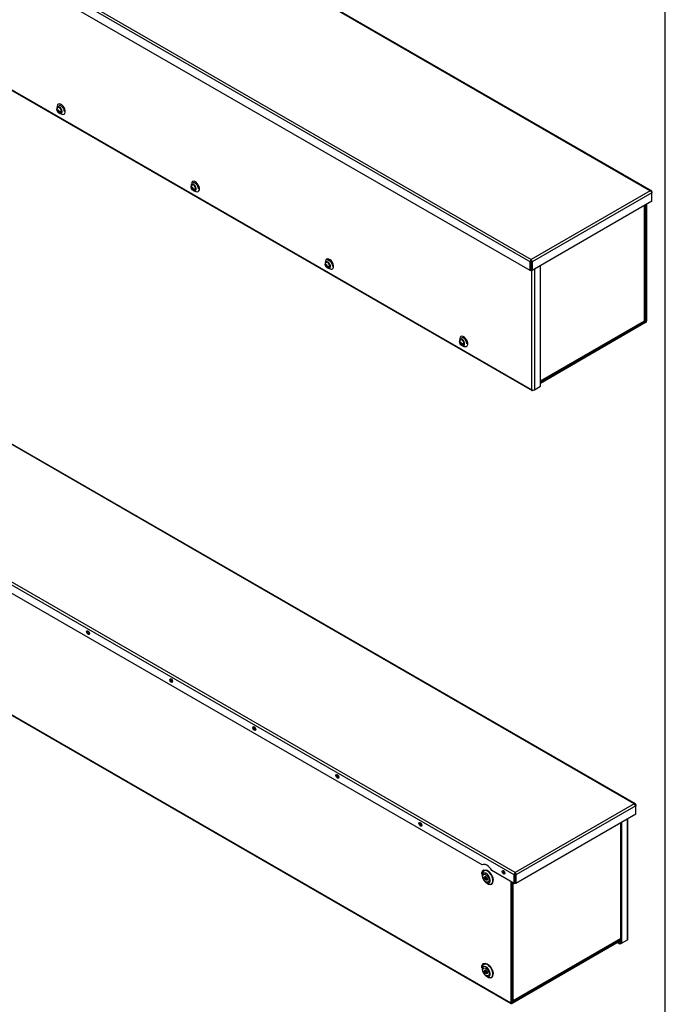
# Model space of a CAD drawing. Header units: inches. Extents: x 1 to 240, y -1 to 159.
# Tile 14 of 15: x 200 to 240, y 60 to 120. Entities that reach past the tile are written whole.
import ezdxf

# ---------------------------------------------------------------- set-up
doc = ezdxf.new("R2010")
doc.units = ezdxf.units.IN
doc.header["$MEASUREMENT"] = 0
for name, color, linetype in [('COM70472-29', 7, 'Continuous'), ('COM70473-29', 7, 'Continuous'), ('COM70474-4', 7, 'Continuous'), ('COM70985-10', 7, 'Continuous'), ('Default', 7, 'Continuous'), ('SCS19475', 7, 'Continuous')]:
    doc.layers.add(name, color=color, linetype=linetype)

# ---------------------------------------------------------------- blocks, each defined once
blk = doc.blocks.new('SE')
at = {"layer": 'COM70472-29', "color": 7, "linetype": 'Continuous'}
for p, q in [((238.388, 101.542), (238.388, 108.649)), ((238.439, 101.572), (238.439, 108.679)), ((238.362, 101.498), (231.931, 97.785)), ((238.362, 101.439), (231.931, 97.726)), ((238.285, 101.543), (238.362, 101.498)), ((238.388, 101.542), (238.32, 101.581))]:
    blk.add_line(p, q, dxfattribs=at)
for major_axis in [(-0.054, -0.0935), (-0.018, -0.0312)]:
    blk.add_ellipse((238.362, 101.527), major_axis=major_axis, ratio=0.57735, start_param=0.785398, end_param=2.356194, dxfattribs=at)
at = {"layer": 'COM70473-29', "color": 7, "linetype": 'Continuous'}
for p, q in [((149.31, 144.725), (231.401, 97.329)), ((149.332, 144.675), (231.423, 97.28)), ((202.406, 114.667), (202.392, 114.544)), ((202.569, 114.238), (202.683, 114.188)), ((210.604, 109.934), (210.59, 109.81)), ((210.767, 109.504), (210.881, 109.455)), ((218.802, 105.201), (218.788, 105.077)), ((218.965, 104.771), (219.079, 104.722)), ((231.931, 97.547), (231.931, 104.922)), ((231.413, 97.336), (231.413, 104.629)), ((231.566, 104.711), (231.566, 97.336)), ((227, 100.468), (226.986, 100.344)), ((227.163, 100.038), (227.277, 99.989)), ((231.566, 97.336), (231.931, 97.547)), ((231.401, 97.343), (231.401, 97.329)), ((231.413, 97.336), (231.401, 97.343)), ((231.566, 97.336), (231.477, 97.285))]:
    blk.add_line(p, q, dxfattribs=at)
for centre, major_axis, start_param, end_param in [((202.549, 114.43), (0.112, -0.194), 0, 3.926991), ((202.653, 114.49), (-0.175, 0.304), 0, 0.661978), ((202.653, 114.49), (-0.175, 0.304), 2.479614, 6.283185), ((202.549, 114.43), (0.112, -0.194), 5.369982, 6.283185), ((210.747, 109.697), (0.112, -0.194), 0, 3.926991), ((210.851, 109.757), (-0.175, 0.304), 0, 0.661978), ((210.851, 109.757), (-0.175, 0.304), 2.479614, 6.283185), ((210.747, 109.697), (0.112, -0.194), 5.369982, 6.283185), ((219.049, 105.024), (-0.175, 0.304), 2.479614, 6.283185), ((218.945, 104.964), (0.112, -0.194), 0, 3.926991), ((219.049, 105.024), (-0.175, 0.304), 0, 0.661978), ((218.945, 104.964), (0.112, -0.194), 5.369982, 6.283185), ((227.247, 100.29), (-0.175, 0.304), 0, 0.661978), ((227.247, 100.29), (-0.175, 0.304), 2.479614, 6.283185), ((227.143, 100.231), (0.112, -0.194), 0, 3.926991), ((227.143, 100.231), (0.112, -0.194), 5.369982, 6.283185), ((231.477, 97.374), (0.054, 0.0935), 2.356194, 3.926991), ((231.489, 97.381), (0.108, 0), 3.926991, 5.497787)]:
    blk.add_ellipse(centre, major_axis=major_axis, ratio=0.57735, start_param=start_param, end_param=end_param, dxfattribs=at)
for points in [[(202.514, 114.732), (202.523, 114.737), (202.544, 114.742), (202.606, 114.724), (202.674, 114.676), (202.74, 114.601), (202.793, 114.509), (202.824, 114.416), (202.827, 114.37), (202.829, 114.347)], [(210.712, 109.999), (210.721, 110.004), (210.742, 110.009), (210.804, 109.991), (210.872, 109.943), (210.938, 109.868), (210.991, 109.776), (211.022, 109.683), (211.025, 109.637), (211.027, 109.614)], [(218.91, 105.266), (218.919, 105.271), (218.94, 105.276), (219.002, 105.258), (219.07, 105.21), (219.136, 105.135), (219.189, 105.043), (219.22, 104.95), (219.223, 104.904), (219.225, 104.88)], [(227.108, 100.532), (227.117, 100.538), (227.138, 100.543), (227.2, 100.524), (227.268, 100.477), (227.334, 100.401), (227.387, 100.31), (227.418, 100.217), (227.421, 100.17), (227.423, 100.147)]]:
    blk.add_open_spline(points, degree=3, knots=[0.231647, 0.231647, 0.231647, 0.231647, 0.3608782, 0.4639816, 0.5732276, 0.6837238, 0.7977534, 0.9125739, 1, 1, 1, 1], dxfattribs=at)
at = {"layer": 'COM70474-4', "color": 7, "linetype": 'Continuous'}
for p, q in [((238.297, 101.563), (238.297, 108.597)), ((238.329, 101.607), (238.329, 108.615)), ((231.931, 97.873), (238.285, 101.542)), ((231.931, 97.837), (238.263, 101.492)), ((238.297, 101.563), (238.285, 101.556)), ((238.285, 101.556), (238.285, 101.542))]:
    blk.add_line(p, q, dxfattribs=at)
for centre, major_axis, start_param, end_param in [((238.209, 101.586), (-0.054, 0.0935), 3.141593, 3.926991), ((238.221, 101.607), (-0.108, 0), 2.356194, 3.141593)]:
    blk.add_ellipse(centre, major_axis=major_axis, ratio=0.57735, start_param=start_param, end_param=end_param, dxfattribs=at)
at = {"layer": 'COM70985-10', "color": 7, "linetype": 'Continuous'}
for p, q in [((156.156, 157.125), (238.646, 109.499)), ((238.726, 109.49), (156.184, 157.145)), ((148.877, 152.922), (231.367, 105.297)), ((231.316, 105.15), (148.775, 152.805)), ((231.316, 104.626), (148.775, 152.281)), ((238.646, 109.499), (231.367, 105.297)), ((238.748, 109.382), (231.418, 105.15)), ((238.748, 109.44), (238.748, 109.382)), ((238.748, 108.857), (238.748, 109.382)), ((238.748, 108.857), (231.418, 104.626)), ((231.316, 105.15), (231.367, 105.179)), ((231.316, 104.626), (231.316, 105.15)), ((231.367, 105.238), (231.367, 105.297)), ((231.367, 104.655), (231.367, 105.179)), ((231.418, 105.15), (231.367, 105.179)), ((231.367, 105.179), (231.367, 104.655)), ((231.418, 105.15), (231.418, 104.626)), ((231.316, 104.626), (231.367, 104.655)), ((231.418, 104.626), (231.367, 104.655))]:
    blk.add_line(p, q, dxfattribs=at)
for centre, radius, start, end in [((238.578, 109.337), 0.175, 14.55604, 67.16497), ((231.49, 105.172), 0.175, 134.55604, 187.16497), ((231.445, 105.208), 0.0836, 159.347, 200.4994), ((231.244, 105.172), 0.175, 352.83503, 45.44396), ((231.289, 105.208), 0.0836, 339.5006, 20.653)]:
    blk.add_arc(centre, radius, start, end, dxfattribs=at)
blk.add_open_spline([(238.748, 109.44), (238.746, 109.453), (238.742, 109.465), (238.73, 109.484), (238.722, 109.492), (238.704, 109.502), (238.693, 109.505), (238.67, 109.506), (238.658, 109.504), (238.646, 109.499)], degree=3, knots=[0, 0, 0, 0, 0.25, 0.25, 0.5, 0.5, 0.75, 0.75, 1, 1, 1, 1], dxfattribs=at)
at = {"layer": 'SCS19475', "color": 7, "linetype": 'Continuous'}
for p, q in [((202.449, 114.407), (202.419, 114.424)), ((202.419, 114.379), (202.449, 114.362)), ((202.449, 114.434), (202.449, 114.407)), ((202.47, 114.419), (202.449, 114.407)), ((202.449, 114.362), (202.487, 114.384)), ((202.452, 114.409), (202.47, 114.399)), ((202.47, 114.395), (202.47, 114.422)), ((202.499, 114.378), (202.47, 114.395)), ((202.512, 114.374), (202.47, 114.35)), ((202.491, 114.382), (202.491, 114.362)), ((202.512, 114.374), (202.613, 114.316)), ((202.449, 114.362), (202.449, 114.334)), ((202.47, 114.325), (202.452, 114.315)), ((202.47, 114.35), (202.499, 114.333)), ((202.47, 114.322), (202.47, 114.35)), ((210.647, 109.674), (210.617, 109.691)), ((210.617, 109.646), (210.647, 109.629)), ((210.647, 109.701), (210.647, 109.674)), ((210.668, 109.686), (210.647, 109.674)), ((210.647, 109.629), (210.685, 109.651)), ((210.647, 109.629), (210.647, 109.601)), ((210.65, 109.676), (210.668, 109.666)), ((210.668, 109.592), (210.65, 109.582)), ((210.668, 109.661), (210.668, 109.689)), ((210.697, 109.644), (210.668, 109.661)), ((210.71, 109.641), (210.668, 109.617)), ((210.668, 109.617), (210.697, 109.599)), ((210.668, 109.589), (210.668, 109.617)), ((210.689, 109.649), (210.689, 109.629)), ((210.71, 109.641), (210.811, 109.583)), ((218.845, 104.941), (218.815, 104.958)), ((218.815, 104.913), (218.845, 104.896)), ((218.845, 104.968), (218.845, 104.941)), ((218.866, 104.953), (218.845, 104.941)), ((218.845, 104.896), (218.883, 104.918)), ((218.845, 104.896), (218.845, 104.868)), ((218.848, 104.943), (218.866, 104.932)), ((218.866, 104.859), (218.848, 104.849)), ((218.866, 104.928), (218.866, 104.956)), ((218.895, 104.911), (218.866, 104.928)), ((218.908, 104.908), (218.866, 104.883)), ((218.866, 104.883), (218.895, 104.866)), ((218.866, 104.856), (218.866, 104.883)), ((218.887, 104.916), (218.887, 104.896)), ((218.908, 104.908), (219.009, 104.849)), ((227.043, 100.207), (227.013, 100.224)), ((227.013, 100.18), (227.043, 100.163)), ((227.043, 100.235), (227.043, 100.207)), ((227.064, 100.22), (227.043, 100.207)), ((227.043, 100.163), (227.082, 100.185)), ((227.043, 100.163), (227.043, 100.135)), ((227.046, 100.209), (227.064, 100.199)), ((227.064, 100.126), (227.046, 100.115)), ((227.064, 100.195), (227.064, 100.223)), ((227.093, 100.178), (227.064, 100.195)), ((227.106, 100.175), (227.064, 100.15)), ((227.064, 100.15), (227.093, 100.133)), ((227.064, 100.123), (227.064, 100.15)), ((227.085, 100.183), (227.085, 100.163)), ((227.106, 100.175), (227.207, 100.116))]:
    blk.add_line(p, q, dxfattribs=at)
for centre, radius, start, end in [((202.591, 114.455), 0.207, 189.44835, 224.33294), ((202.52, 114.465), 0.133, 115.85066, 173.21778), ((202.602, 114.424), 0.154, 167.48835, 176.26868), ((202.607, 114.701), 0.288, 237.56692, 242.43308), ((202.623, 114.412), 0.154, 167.48776, 176.26926), ((202.584, 114.557), 0.199, 244.73631, 278.43294), ((202.451, 114.314), 0.00862, 204.17531, 240.64611), ((202.539, 114.34), 0.0909, 183.45893, 195.93267), ((202.607, 114.558), 0.289, 237.56716, 242.43284), ((202.56, 114.328), 0.0909, 183.45747, 195.93414), ((202.584, 114.512), 0.199, 244.7215, 278.44776), ((210.789, 109.722), 0.207, 189.44835, 224.33294), ((210.718, 109.731), 0.133, 115.85066, 173.21778), ((210.649, 109.581), 0.00862, 204.17531, 240.64611), ((210.8, 109.691), 0.154, 167.48835, 176.26868), ((210.737, 109.607), 0.0909, 183.45893, 195.93267), ((210.805, 109.968), 0.288, 237.56692, 242.43308), ((210.805, 109.825), 0.289, 237.56716, 242.43284), ((210.821, 109.679), 0.154, 167.48776, 176.26926), ((210.758, 109.594), 0.0909, 183.45747, 195.93414), ((210.782, 109.824), 0.199, 244.73631, 278.43294), ((210.782, 109.779), 0.199, 244.7215, 278.44776), ((218.987, 104.989), 0.207, 189.44835, 224.33294), ((218.916, 104.998), 0.133, 115.85066, 173.21778), ((218.847, 104.848), 0.00862, 204.17531, 240.64611), ((218.998, 104.958), 0.154, 167.48835, 176.26868), ((218.935, 104.874), 0.0909, 183.45893, 195.93267), ((219.003, 105.235), 0.288, 237.56692, 242.43308), ((219.003, 105.092), 0.289, 237.56716, 242.43284), ((219.019, 104.946), 0.154, 167.48776, 176.26926), ((218.956, 104.861), 0.0909, 183.45747, 195.93414), ((218.98, 105.091), 0.199, 244.73631, 278.43294), ((218.98, 105.046), 0.199, 244.7215, 278.44776), ((227.185, 100.256), 0.207, 189.44835, 224.33294), ((227.114, 100.265), 0.133, 115.85066, 173.21778), ((227.045, 100.115), 0.00862, 204.17531, 240.64611), ((227.196, 100.225), 0.154, 167.48835, 176.26868), ((227.133, 100.14), 0.0909, 183.45893, 195.93267), ((227.201, 100.502), 0.288, 237.56692, 242.43308), ((227.201, 100.359), 0.289, 237.56716, 242.43284), ((227.217, 100.213), 0.154, 167.48776, 176.26926), ((227.155, 100.128), 0.0909, 183.45747, 195.93414), ((227.178, 100.358), 0.199, 244.73631, 278.43294), ((227.178, 100.313), 0.199, 244.7215, 278.44776)]:
    blk.add_arc(centre, radius, start, end, dxfattribs=at)
for centre, major_axis, start_param, end_param in [((202.502, 114.403), (-0.08, 0.139), 0.857913, 0.957558), ((202.459, 114.378), (0.0316, -0.0547), 2.596145, 3.476175), ((202.459, 114.378), (-0.0316, 0.0547), 1.236214, 2.116244), ((202.549, 114.43), (-0.089, 0.155), 3.157208, 6.266729), ((202.459, 114.378), (0.0316, -0.0547), 1.236214, 2.116244), ((202.459, 114.378), (-0.0316, 0.0547), 2.596145, 3.476175), ((202.502, 114.403), (0.08, -0.139), 0.613238, 0.957558), ((210.7, 109.67), (-0.08, 0.139), 0.857913, 0.957558), ((210.657, 109.645), (0.0316, -0.0547), 2.596145, 3.476175), ((210.657, 109.645), (-0.0316, 0.0547), 1.236214, 2.116244), ((210.747, 109.697), (-0.089, 0.155), 3.157208, 6.266729), ((210.657, 109.645), (0.0316, -0.0547), 1.236214, 2.116244), ((210.657, 109.645), (-0.0316, 0.0547), 2.596145, 3.476175), ((210.7, 109.67), (0.08, -0.139), 0.613238, 0.957558), ((218.898, 104.936), (-0.08, 0.139), 0.857913, 0.957558), ((218.855, 104.912), (0.0316, -0.0547), 2.596145, 3.476175), ((218.855, 104.912), (-0.0316, 0.0547), 1.236214, 2.116244), ((218.945, 104.964), (-0.089, 0.155), 3.157208, 6.266729), ((218.855, 104.912), (0.0316, -0.0547), 1.236214, 2.116244), ((218.855, 104.912), (-0.0316, 0.0547), 2.596145, 3.476175), ((218.898, 104.936), (0.08, -0.139), 0.613238, 0.957558), ((227.096, 100.203), (-0.08, 0.139), 0.857913, 0.957558), ((227.053, 100.179), (0.0316, -0.0547), 2.596145, 3.476175), ((227.053, 100.179), (-0.0316, 0.0547), 1.236214, 2.116244), ((227.143, 100.231), (-0.089, 0.155), 3.157208, 6.266729), ((227.053, 100.179), (0.0316, -0.0547), 1.236214, 2.116244), ((227.053, 100.179), (-0.0316, 0.0547), 2.596145, 3.476175), ((227.096, 100.203), (0.08, -0.139), 0.613238, 0.957558)]:
    blk.add_ellipse(centre, major_axis=major_axis, ratio=0.57735, start_param=start_param, end_param=end_param, dxfattribs=at)
for points, knots in [([(202.419, 114.424), (202.412, 114.428), (202.406, 114.433), (202.397, 114.444), (202.393, 114.449), (202.388, 114.46), (202.386, 114.466), (202.386, 114.475), (202.386, 114.478), (202.388, 114.484), (202.389, 114.487), (202.39, 114.49)], [0, 0, 0, 0, 0.25, 0.25, 0.5, 0.5, 0.75, 0.75, 0.875, 0.875, 1, 1, 1, 1]), ([(202.39, 114.445), (202.387, 114.439), (202.386, 114.433), (202.386, 114.421), (202.388, 114.416), (202.393, 114.404), (202.397, 114.399), (202.406, 114.388), (202.412, 114.383), (202.419, 114.379)], [0, 0, 0, 0, 0.25, 0.25, 0.5, 0.5, 0.75, 0.75, 1, 1, 1, 1]), ([(202.447, 114.307), (202.464, 114.292), (202.492, 114.269), (202.547, 114.253), (202.599, 114.256), (202.626, 114.27), (202.639, 114.278)], [0, 0, 0, 0, 0.289456, 0.547327, 0.797636, 1, 1, 1, 1]), ([(210.617, 109.691), (210.61, 109.695), (210.604, 109.7), (210.595, 109.71), (210.591, 109.716), (210.586, 109.727), (210.584, 109.733), (210.584, 109.742), (210.585, 109.745), (210.586, 109.751), (210.587, 109.754), (210.588, 109.757)], [0, 0, 0, 0, 0.25, 0.25, 0.5, 0.5, 0.75, 0.75, 0.875, 0.875, 1, 1, 1, 1]), ([(210.588, 109.712), (210.585, 109.706), (210.584, 109.7), (210.584, 109.688), (210.586, 109.682), (210.591, 109.671), (210.595, 109.666), (210.604, 109.655), (210.61, 109.65), (210.617, 109.646)], [0, 0, 0, 0, 0.25, 0.25, 0.5, 0.5, 0.75, 0.75, 1, 1, 1, 1]), ([(210.645, 109.574), (210.662, 109.559), (210.69, 109.536), (210.745, 109.52), (210.797, 109.523), (210.824, 109.537), (210.837, 109.545)], [0, 0, 0, 0, 0.289456, 0.547327, 0.797636, 1, 1, 1, 1]), ([(218.815, 104.958), (218.808, 104.962), (218.802, 104.967), (218.793, 104.977), (218.789, 104.983), (218.784, 104.994), (218.782, 105), (218.782, 105.009), (218.783, 105.012), (218.784, 105.018), (218.785, 105.021), (218.786, 105.023)], [0, 0, 0, 0, 0.25, 0.25, 0.5, 0.5, 0.75, 0.75, 0.875, 0.875, 1, 1, 1, 1]), ([(218.786, 104.979), (218.783, 104.973), (218.782, 104.967), (218.782, 104.955), (218.784, 104.949), (218.789, 104.938), (218.793, 104.932), (218.802, 104.922), (218.808, 104.917), (218.815, 104.913)], [0, 0, 0, 0, 0.25, 0.25, 0.5, 0.5, 0.75, 0.75, 1, 1, 1, 1]), ([(218.843, 104.841), (218.86, 104.826), (218.888, 104.803), (218.943, 104.787), (218.995, 104.79), (219.022, 104.804), (219.035, 104.812)], [0, 0, 0, 0, 0.289456, 0.547327, 0.797636, 1, 1, 1, 1]), ([(227.013, 100.224), (227.006, 100.229), (227.001, 100.234), (226.991, 100.244), (226.987, 100.25), (226.982, 100.261), (226.981, 100.267), (226.98, 100.276), (226.981, 100.279), (226.982, 100.285), (226.983, 100.287), (226.984, 100.29)], [0, 0, 0, 0, 0.25, 0.25, 0.5, 0.5, 0.75, 0.75, 0.875, 0.875, 1, 1, 1, 1]), ([(226.984, 100.245), (226.981, 100.24), (226.98, 100.234), (226.981, 100.222), (226.982, 100.216), (226.987, 100.205), (226.991, 100.199), (227, 100.189), (227.006, 100.184), (227.013, 100.18)], [0, 0, 0, 0, 0.25, 0.25, 0.5, 0.5, 0.75, 0.75, 1, 1, 1, 1]), ([(227.041, 100.107), (227.058, 100.093), (227.086, 100.07), (227.141, 100.054), (227.193, 100.056), (227.22, 100.071), (227.233, 100.078)], [0, 0, 0, 0, 0.289456, 0.547327, 0.797636, 1, 1, 1, 1])]:
    blk.add_open_spline(points, degree=3, knots=knots, dxfattribs=at)
blk = doc.blocks.new('SE1')
at = {"layer": 'COM70472-29', "color": 7, "linetype": 'Continuous'}
for p, q in [((148.103, 107.221), (230.128, 59.864)), ((148.126, 107.171), (230.15, 59.814)), ((228.383, 67.716), (228.383, 67.62)), ((228.624, 67.202), (228.707, 67.154)), ((230.128, 67.269), (230.128, 59.864)), ((230.179, 67.24), (230.179, 59.893)), ((236.828, 63.703), (230.204, 59.879)), ((236.828, 63.644), (230.204, 59.82)), ((228.383, 62), (228.383, 61.905)), ((228.624, 61.487), (228.707, 61.439)), ((230.204, 59.879), (230.179, 59.893))]:
    blk.add_line(p, q, dxfattribs=at)
for centre in [(228.3, 67.296), (228.3, 61.581)]:
    blk.add_arc(centre, 0.76, 3.94549, 45.09168, dxfattribs=at)
for centre, major_axis, start_param, end_param in [((228.714, 67.532), (-0.24, 0.415), 0, 1.013497), ((228.707, 67.529), (0.229, -0.397), 0, 3.926991), ((228.624, 67.481), (-0.171, 0.295), 0, 0.785398), ((228.624, 67.481), (-0.171, 0.295), 0.785398, 2.356194), ((228.624, 67.481), (-0.171, 0.295), 2.356194, 6.283185), ((228.714, 67.532), (-0.24, 0.415), 2.128096, 6.283185), ((228.654, 67.498), (-0.062, 0.108), 0.419489, 2.722104), ((228.707, 67.529), (0.229, -0.397), 5.497787, 6.283185), ((228.714, 61.817), (-0.24, 0.415), 0, 1.013497), ((228.707, 61.813), (0.229, -0.397), 0, 3.926991), ((228.624, 61.765), (-0.171, 0.295), 0, 0.785398), ((228.624, 61.765), (-0.171, 0.295), 2.356194, 6.283185), ((228.714, 61.817), (-0.24, 0.415), 2.128096, 6.283185), ((228.624, 61.765), (-0.171, 0.295), 0.785398, 2.356194), ((228.654, 61.783), (-0.062, 0.108), 0.419489, 2.722104), ((228.707, 61.813), (0.229, -0.397), 5.497787, 6.283185), ((230.204, 59.908), (0.054, 0.0935), 2.356194, 3.926991), ((230.204, 59.908), (0.018, 0.0312), 2.356194, 3.926991)]:
    blk.add_ellipse(centre, major_axis=major_axis, ratio=0.57735, start_param=start_param, end_param=end_param, dxfattribs=at)
for centre, major_axis in [((228.603, 67.469), (0.135, -0.233)), ((228.603, 67.469), (0.063, -0.108)), ((228.603, 61.753), (0.135, -0.233)), ((228.603, 61.753), (0.062, -0.108))]:
    blk.add_ellipse(centre, major_axis=major_axis, ratio=0.57735, dxfattribs=at)
for points in [[(228.45, 67.964), (228.443, 67.962), (228.408, 67.952), (228.362, 67.894), (228.328, 67.807), (228.324, 67.746), (228.323, 67.716)], [(228.45, 62.248), (228.443, 62.246), (228.408, 62.236), (228.362, 62.178), (228.328, 62.092), (228.324, 62.03), (228.323, 62)]]:
    blk.add_open_spline(points, degree=3, knots=[0, 0, 0, 0, 0.074876, 0.417994, 0.759613, 1, 1, 1, 1], dxfattribs=at)
at = {"layer": 'COM70473-29', "color": 7, "linetype": 'Continuous'}
for p, q in [((237.244, 63.705), (237.244, 71.08)), ((237.276, 63.75), (237.276, 71.098)), ((236.828, 70.839), (236.828, 63.524)), ((236.879, 70.869), (236.879, 63.494)), ((236.79, 63.443), (236.635, 63.533)), ((236.79, 63.502), (236.686, 63.562)), ((236.828, 63.524), (236.79, 63.502)), ((236.79, 63.443), (236.79, 63.502)), ((236.879, 63.494), (236.79, 63.443)), ((236.879, 63.494), (236.828, 63.524)), ((236.879, 63.494), (237.244, 63.705))]:
    blk.add_line(p, q, dxfattribs=at)
blk.add_ellipse((237.168, 63.75), major_axis=(-0.108, 0), ratio=0.57735, start_param=2.356194, end_param=3.141593, dxfattribs=at)
at = {"layer": 'COM70474-4', "color": 7, "linetype": 'Continuous'}
for p, q in [((230.255, 67.196), (230.255, 60.01)), ((230.245, 59.954), (236.828, 63.754)), ((230.267, 60.003), (236.828, 63.791)), ((230.191, 59.959), (230.179, 59.966)), ((230.267, 60.017), (230.255, 60.01)), ((230.267, 60.003), (230.267, 60.017))]:
    blk.add_line(p, q, dxfattribs=at)
for centre, major_axis, start_param, end_param in [((230.179, 60.054), (0.108, 0), 4.712389, 5.497787), ((230.191, 60.047), (-0.054, 0.0935), 2.356194, 3.926991)]:
    blk.add_ellipse(centre, major_axis=major_axis, ratio=0.57735, start_param=start_param, end_param=end_param, dxfattribs=at)
at = {"layer": 'COM70985-10', "color": 7, "linetype": 'Continuous'}
for p, q in [((237.665, 72.023), (155.175, 119.649)), ((237.745, 72.014), (155.203, 119.669)), ((230.335, 67.674), (147.794, 115.329)), ((230.386, 67.821), (147.896, 115.447)), ((228.366, 68.287), (189.361, 90.806)), ((237.665, 72.023), (230.386, 67.821)), ((237.767, 71.906), (230.437, 67.674)), ((237.767, 71.965), (237.767, 71.906)), ((237.767, 71.381), (237.767, 71.906)), ((237.767, 71.381), (230.437, 67.15)), ((228.366, 68.287), (228.397, 68.305)), ((230.335, 67.15), (228.959, 67.944)), ((230.335, 67.674), (230.386, 67.703)), ((230.335, 67.15), (230.335, 67.674)), ((230.386, 67.762), (230.386, 67.821)), ((230.437, 67.674), (230.386, 67.703)), ((230.386, 67.703), (230.386, 67.179)), ((230.386, 67.179), (230.386, 67.703)), ((230.437, 67.674), (230.437, 67.15)), ((230.335, 67.15), (230.386, 67.179)), ((230.437, 67.15), (230.386, 67.179))]:
    blk.add_line(p, q, dxfattribs=at)
for centre, radius, start, end in [((237.597, 71.862), 0.175, 14.55604, 67.16497), ((237.673, 71.919), 0.0461, 20.4758, 99.5242), ((230.509, 67.696), 0.175, 134.55604, 187.16497), ((230.464, 67.733), 0.0836, 159.347, 200.4994), ((230.263, 67.696), 0.175, 352.83503, 45.44396), ((230.308, 67.733), 0.0836, 339.5006, 20.653)]:
    blk.add_arc(centre, radius, start, end, dxfattribs=at)
for centre, major_axis in [((204.295, 82.49), (-0.063, 0.108)), ((209.372, 79.559), (-0.063, 0.108)), ((214.449, 76.628), (-0.062, 0.108)), ((219.526, 73.697), (-0.062, 0.108)), ((224.602, 70.766), (-0.063, 0.108)), ((229.679, 67.835), (-0.063, 0.108))]:
    blk.add_ellipse(centre, major_axis=major_axis, ratio=0.57735, dxfattribs=at)
for centre, major_axis, start_param, end_param in [((204.346, 82.52), (-0.063, 0.108), 0.419489, 2.722104), ((209.423, 79.588), (-0.063, 0.108), 0.419489, 2.722104), ((214.5, 76.657), (-0.062, 0.108), 0.419489, 2.722104), ((219.576, 73.726), (-0.062, 0.108), 0.419489, 2.722104), ((224.653, 70.795), (-0.062, 0.108), 0.419489, 2.722104), ((228.662, 67.809), (0.281, -0.487), 1.515126, 3.197263), ((229.73, 67.864), (-0.062, 0.108), 0.419489, 2.722104)]:
    blk.add_ellipse(centre, major_axis=major_axis, ratio=0.57735, start_param=start_param, end_param=end_param, dxfattribs=at)
blk.add_open_spline([(237.767, 71.965), (237.765, 71.977), (237.761, 71.989), (237.749, 72.008), (237.741, 72.016), (237.723, 72.027), (237.712, 72.029), (237.689, 72.03), (237.677, 72.028), (237.665, 72.023)], degree=3, knots=[0, 0, 0, 0, 0.25, 0.25, 0.5, 0.5, 0.75, 0.75, 1, 1, 1, 1], dxfattribs=at)
blk = doc.blocks.new('BORDER')
at = {"layer": 'Default', "color": 7, "linetype": 'Continuous'}
blk.add_line((0, 0), (0, 27.86), dxfattribs=at)

msp = doc.modelspace()

# ---------------------------------------------------------------- block references
at = {"layer": 'Default', "color": 7, "xscale": 5.7, "yscale": 5.7, "zscale": 5.7}
msp.add_blockref('BORDER', (239.562, 0.401), dxfattribs=at)
at = {"layer": 'Default'}
for name in ['SE', 'SE1']:
    msp.add_blockref(name, (0, 0), dxfattribs=at)

doc.saveas('drawing.dxf')
